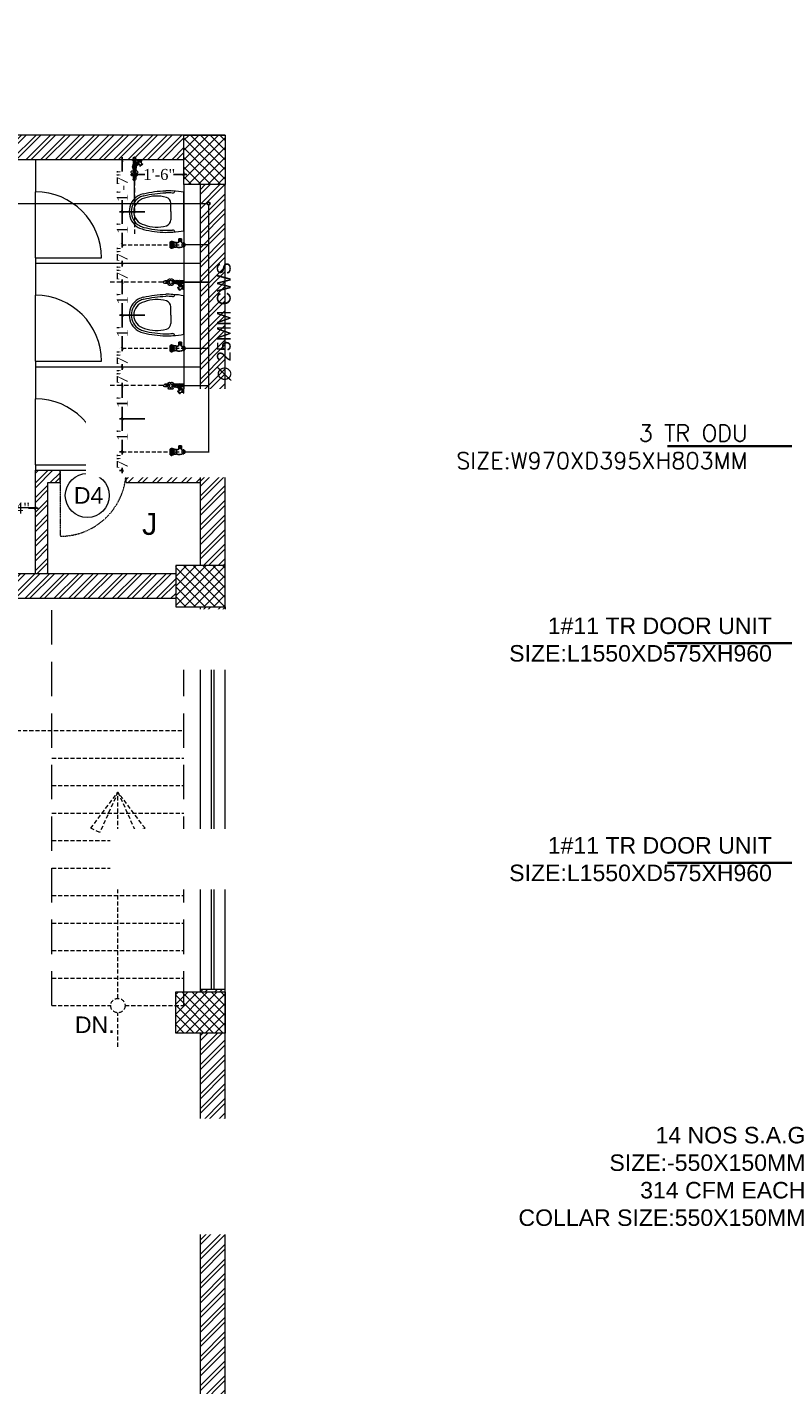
# Model space of a CAD drawing. Header units: inches. Extents: x 105152 to 158499, y 12149 to 30915.
# Tile 133 of 256: x 125857 to 126132, y 21148 to 21642. Entities that reach past the tile are written whole.
import ezdxf

# ---------------------------------------------------------------- set-up
doc = ezdxf.new("R2010")
doc.units = ezdxf.units.IN
doc.header["$MEASUREMENT"] = 0
doc.header["$PDMODE"] = 34
doc.linetypes.add('DASHED2', pattern=[0.375, 0.25, -0.125])
doc.linetypes.add('HIDDEN', pattern=[0.375, 0.25, -0.125])
for name, color, linetype, lineweight in [('AR - PLAN', 251, 'Continuous', 5), ('CENTER', 46, 'DASHED2', 9), ('FC', 1, 'Continuous', 9), ('HVAC SERVICE', 1, 'Continuous', 35), ('HVAC TEXT PP', 104, 'Continuous', 20), ('PD_BRICK WALL_115', 134, 'Continuous', 30), ('PD_COLUMN', 2, 'Continuous', 60), ('PD_DOOR', 42, 'Continuous', 25), ('PD_FIXTURE', 21, 'Continuous', 25), ('PD_FURNITURE_LOOSE', 20, 'Continuous', 18), ('PD_HATCH', 45, 'Continuous', 9), ('PD_STAIR', 32, 'Continuous', 13), ('PD_WINDOW', 140, 'Continuous', 25), ('PL. FICTURE', 4, 'Continuous', 25), ('PP-Domestic  Cold Water Supply', 5, 'Continuous', 25), ('PP-TEXT', 7, 'Continuous', 40), ('WATER SUPPLY ', 7, 'Continuous', 9)]:
    doc.layers.add(name, color=color, linetype=linetype, lineweight=lineweight)
doc.layers.add('PD_025_TEXT', color=61, linetype='Continuous')
doc.layers.add('PP--DIM', color=7, linetype='Continuous')
doc.styles.add('MtX_Times_New_Roman', font='txt')
doc.styles.get("Standard").update_dxf_attribs({"font": 'arial.ttf', "height": 6})
doc.styles.add('style1', font='arial.ttf', dxfattribs={"height": 500})
doc.styles.add('STYLE3', font='romans.shx', dxfattribs={"height": 4})
doc.styles.add('TIMES NEW ROMAN', font='times.ttf')
doc.dimstyles.new('ISO-10', dxfattribs={"dimtxt": 6, "dimasz": 0.5, "dimexe": 1.25, "dimexo": 0.625, "dimtad": 1, "dimtoh": 1, "dimdec": 1, "dimlunit": 4, "dimtxsty": 'Standard', "dimblk": 'ARCHTICK', "dimcen": 2.5, "dimclrt": 3, "dimadec": 0, "dimazin": 0, "dimtfac": 1, "dimtdec": 1, "dimtmove": 1, "dimatfit": 3, "dimfxl": 1, "dimarcsym": 0})
doc.dimstyles.new('PP-DIM', dxfattribs={"dimtxt": 4, "dimasz": 1, "dimexe": 1, "dimexo": 1, "dimgap": 0.09, "dimtad": 0, "dimdec": 0, "dimzin": 0, "dimdsep": 46, "dimlunit": 4, "dimtxsty": 'TIMES NEW ROMAN', "dimblk": 'ARCHTICK', "dimcen": 0.09, "dimdle": 1, "dimclrd": 256, "dimclre": 256, "dimclrt": 256, "dimadec": 0, "dimazin": 0, "dimtfac": 1, "dimtdec": 4, "dimtofl": 0, "dimtmove": 1, "dimatfit": 3, "dimfxl": 1, "dimtolj": 1, "dimtzin": 0, "dimlwd": -1, "dimlwe": -1, "dimarcsym": 0})
pattern_1 = [(45, (144327.2833, 25769.4912), (-1.767766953, 1.767766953), []), (135, (144327.2833, 25769.4912), (-1.767766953, -1.767766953), [])]

# ---------------------------------------------------------------- blocks, each defined once
blk = doc.blocks.new('A$C24556D30')
at = {"color": 251, "lineweight": 5}
for p, q in [((170, 400), (170, 20)), ((300, 210), (300, 292)), ((300, 210), (300, 128))]:
    blk.add_line(p, q, dxfattribs=at)
for points in [[(280, 413, 0.02753), (170, 400, 0.02753)], [(570, 386, 0.054905), (350, 415, 0.054905)], [(300, 210), (300, 290, 0.704392)], [(565, 366, 0.054905), (350, 395, 0.054905)], [(300, 210), (300, 130, -0.704392)], [(170, 20, 0.02753), (280, 7, 0.02753)], [(565, 54, -0.054905), (350, 25, -0.054905)], [(570, 34, -0.054905), (350, 5, -0.054905)]]:
    blk.add_lwpolyline(points, format="xyb", dxfattribs=at)
for centre, radius, start, end in [((280, 413), 20, 184.5905, 273.8823), ((350, -585), 1000, 90, 94.0204), ((350, -585), 980, 90, 94.0204), ((360, 292), 60, 105.9249, 180), ((439, 15), 348, 69.701, 105.9249), ((530, 210), 135, 0, 77.2425), ((530, 210), 160, 60, 77.2425), ((530, 210), 180, 60, 77.2425), ((530, 210), 160, 0, 60), ((530, 210), 180, 0, 60), ((530, 210), 135, 282.7575, 0), ((530, 210), 160, 300, 0), ((530, 210), 180, 300, 0), ((280, 7), 20, 86.1177, 175.4095), ((350, 1005), 1000, 265.9796, 270), ((350, 1005), 980, 265.9796, 270), ((360, 128), 60, 180, 254.0751), ((439, 405), 348, 254.0751, 290.299), ((530, 210), 160, 282.7575, 300), ((530, 210), 180, 282.7575, 300)]:
    blk.add_arc(centre, radius, start, end, dxfattribs=at)
blk = doc.blocks.new('D4')
at = {"layer": 'PD_DOOR', "lineweight": 5}
blk.add_circle((0, 0), 8, dxfattribs=at)
at = {"layer": 'PD_DOOR', "insert": (-4.87, 3.03), "char_height": 6, "width": 47.1418, "attachment_point": 1}
blk.add_mtext('D4', dxfattribs=at)
blk = doc.blocks.new('FIRST FLOOR PLAN 0')
at = {"layer": 'PD_HATCH', "lineweight": 5}
h = blk.add_hatch(dxfattribs=at)
h.set_pattern_fill('ANSI32', color=251, scale=10)
h.set_pattern_definition([(45, (-1110.15, -834.2493), (-2.65165, 2.65165), []), (45, (-1108.3824, -834.2493), (-2.65165, 2.65165), [])])
h.paths.add_polyline_path([(-1107, -791.5), (-1116, -791.5), (-1116, -873), (-1107, -873)])
h.paths.add_polyline_path([(-745.5, -939), (-915, -939), (-915, -948), (-745.5, -948)])
h.paths.add_polyline_path([(-561, -939), (-730.5, -939), (-730.5, -948), (-561, -948)])
h.paths.add_polyline_path([(-1107, -75), (-1116, -75), (-1116, -156.5), (-1107, -156.5)])
h.paths.add_polyline_path([(-1107, -171.5), (-1116, -171.5), (-1116, -311.5), (-1107, -311.5)])
h.paths.add_polyline_path([(-1107, -326.5), (-1116, -326.5), (-1116, -466.5), (-1107, -466.5)])
h.paths.add_polyline_path([(-1107, -481.5), (-1116, -481.5), (-1116, -621.5), (-1107, -621.5)])
h.paths.add_polyline_path([(-1107, -636.5), (-1116, -636.5), (-1116, -776.5), (-1107, -776.5)])
h.paths.add_polyline_path([(-15, 0), (-181.5, 0), (-181.5, -9), (-15, -9)])
h.paths.add_polyline_path([(-196.5, 0), (-361.5, 0), (-361.5, -9), (-196.5, -9)])
h.paths.add_polyline_path([(-376.5, 0), (-546, 0), (-546, -9), (-376.5, -9)])
h.paths.add_polyline_path([(-561, 0), (-730.5, 0), (-730.5, -9), (-561, -9)])
h.paths.add_polyline_path([(-930, 0), (-1041, 0), (-1041, -9), (-930, -9)])
h.paths.add_polyline_path([(-1056, 0), (-1116, 0), (-1116, -60), (-1107, -60), (-1107, -9), (-1056, -9)])
h.paths.add_polyline_path([(-1107, -888), (-1116, -888), (-1116, -948), (-1056, -948), (-1056, -939), (-1107, -939)])
h.paths.add_polyline_path([(-930, -939), (-1041, -939), (-1041, -948), (-930, -948)])
h.paths.add_polyline_path([(-521.25, -939), (-546, -939), (-546, -948), (-521.25, -948)])
h.paths.add_polyline_path([(-376.5, -939), (-401.25, -939), (-401.25, -948), (-376.5, -948)])
h.paths.add_polyline_path([(-339, -939), (-361.5, -939), (-361.5, -948), (-339, -948)])
h.paths.add_polyline_path([(-196.5, -939), (-219, -939), (-219, -948), (-196.5, -948)])
h.paths.add_polyline_path([(-159, -939), (-181.5, -939), (-181.5, -948), (-159, -948)])
h.paths.add_polyline_path([(-15, -939), (-39, -939), (-39, -948), (-15, -948)])
h.paths.add_polyline_path([(0, -930), (-9, -930)])
h.paths.add_polyline_path([(0, -791.5), (-9, -791.5), (-9, -930), (0, -930)])
h.paths.add_polyline_path([(0, -636.5), (-9, -636.5), (-9, -776.5), (0, -776.5)])
h.paths.add_polyline_path([(0, -326.5), (-9, -326.5), (-9, -621.5), (0, -621.5)])
h.paths.add_polyline_path([(0, -18), (-9, -18), (-9, -156.5), (0, -156.5)])
h.paths.add_polyline_path([(-18, -159.5), (-123, -159.5), (-123, -168.5), (-18, -168.5)])
h.paths.add_polyline_path([(-123, -171.5), (-132, -171.5), (-132, -249.5), (-123, -249.5)])
h.paths.add_polyline_path([(-132, -159.5), (-204, -159.5), (-204, -168.5), (-132, -168.5)])
h.paths.add_polyline_path([(-204, -171.5), (-213, -171.5), (-213, -249.5), (-204, -249.5)])
h.paths.add_polyline_path([(-213, -159.5), (-294, -159.5), (-294, -261.5), (-267, -261.5), (-267, -252.5), (-285, -252.5), (-285, -168.5), (-213, -168.5)])
h.paths.add_polyline_path([(-213, -252.5), (-231, -252.5), (-231, -261.5), (-213, -261.5)], flags=17)
h.paths.add_polyline_path([(-186, -252.5), (-204, -252.5), (-204, -261.5), (-186, -261.5)])
h.paths.add_polyline_path([(-132, -252.5), (-150, -252.5), (-150, -261.5), (-132, -261.5)])
h.paths.add_polyline_path([(-123, -261.5), (-132, -261.5), (-132, -324.5), (-123, -324.5)])
h.paths.add_polyline_path([(0, -310.5), (-9, -310.5), (-9, -311.5), (0, -311.5)])
h.paths.add_polyline_path([(0, -171.5), (-9, -171.5), (-9, -190.5), (0, -190.5)])
h.paths.add_polyline_path([(-878.25, -9), (-878.25, 0), (-915, 0), (-915, -9)])
h.paths.add_polyline_path([(-782.25, 0), (-782.25, -9), (-745.5, -9), (-745.5, 0)])
h = blk.add_hatch(dxfattribs=at)
h.set_pattern_fill('ANSI37', color=251, scale=20)
h.set_pattern_definition(pattern_1)
h.paths.add_polyline_path([(0, 0), (-15, 0), (-15, -18), (0, -18)])
h = blk.add_hatch(dxfattribs=at)
h.set_pattern_fill('ANSI32', color=251, scale=10)
h.set_pattern_definition([(45, (26013.4692, 17879.387), (-2.65165043, 2.65165043), []), (45, (26015.237, 17879.387), (-2.65165043, 2.65165043), [])])
h.paths.add_polyline_path([(-193.5, -135.5), (-198, -135.5), (-198, -159.5), (-193.5, -159.5)])
h.paths.add_polyline_path([(-60, -121.87), (-69, -121.87), (-69, -159.5), (-64.5, -159.5), (-64.5, -126.37), (-60, -126.37)])
h.paths.add_polyline_path([(-9, -121.87), (-36, -121.87), (-36, -126.37), (-9, -126.37)])
h.paths.add_polyline_path([(-121.5, -69), (-126, -69), (-126, -87), (-246, -87), (-246, -91.5), (-121.5, -91.5)])
h = blk.add_hatch(dxfattribs=at)
h.set_pattern_fill('ANSI37', color=251, scale=20)
h.set_pattern_definition(pattern_1)
h.paths.add_polyline_path([(0, -171.5), (0, -156.5), (-18, -156.5), (-18, -171.5)])
h = blk.add_hatch(dxfattribs=at)
h.set_pattern_fill('ANSI37', color=251, scale=20)
h.set_pattern_definition(pattern_1)
h.paths.add_polyline_path([(0, -311.5), (0, -326.5), (-18, -326.5), (-18, -311.5)])
at = {"layer": 'PD_BRICK WALL_115', "color": 251, "lineweight": 5}
for p, q in [((0, 0), (-782.25, 0)), ((-15, -9), (-181.51, -9)), ((-15, -18), (-15, -121.87)), ((-69, -159.5), (-69, -121.87)), ((-69, -121.87), (-60, -121.87)), ((-60, -126.37), (-60, -121.87)), ((-36, -121.87), (-9, -121.87)), ((-36, -126.37), (-36, -121.87)), ((-64.5, -159.5), (-64.5, -126.37)), ((-64.5, -126.37), (-60, -126.37)), ((-36, -126.37), (-9, -126.37)), ((-18, -159.5), (-213, -159.5)), ((-18, -168.5), (-123, -168.5)), ((-9, -190.5), (-9, -171.5)), ((0, -171.5), (0, -190.5)), ((-9, -190.5), (0, -190.5)), ((-9, -311.5), (-9, -310.5)), ((-9, -310.5), (0, -310.5)), ((0, -621.5), (0, -310.5)), ((-9, -621.5), (-9, -326.5))]:
    blk.add_line(p, q, dxfattribs=at)
for points in [[(-9, -156.5), (-9, -18)], [(0, -156.5), (0, -156.5), (0, -18)]]:
    blk.add_lwpolyline(points, dxfattribs=at)
at = {"layer": 'PD_COLUMN', "color": 251, "lineweight": 5}
for points in [[(0, -18), (-15, -18), (-15, 0), (0, 0)], [(0, -171.5), (0, -156.5), (-18, -156.5), (-18, -171.5)], [(0, -311.5), (0, -326.5), (-18, -326.5), (-18, -311.5)]]:
    blk.add_lwpolyline(points, close=True, dxfattribs=at)
at = {"layer": 'PD_FIXTURE', "color": 251, "lineweight": 5, "ltscale": 12}
for p, q in [((-69, -9), (-69, -20.62)), ((-69, -44.62), (-69, -20.62)), ((-69, -44.62), (-69, -58.25)), ((-69, -44.62), (-45, -44.62)), ((-69, -46.62), (-9, -46.62)), ((-69, -82.25), (-69, -58.25)), ((-69, -82.25), (-69, -95.87)), ((-69, -82.25), (-45, -82.25)), ((-69, -84.25), (-9, -84.25)), ((-69, -119.87), (-69, -95.87)), ((-69, -119.87), (-69, -121.87)), ((-69, -119.87), (-45, -119.87)), ((-60, -121.87), (-36, -121.87)), ((-69, -135.5), (-193.5, -135.5))]:
    blk.add_line(p, q, dxfattribs=at)
at = {"layer": 'PD_FIXTURE', "color": 251, "linetype": 'HIDDEN', "lineweight": 5, "ltscale": 0.2}
blk.add_line((-60, -121.87), (-60, -145.87), dxfattribs=at)
at = {"layer": 'PD_FIXTURE', "color": 251, "lineweight": 5, "ltscale": 12}
for centre in [(-69, -44.62), (-69, -82.25), (-69, -119.87)]:
    blk.add_arc(centre, 24, 0, 90, dxfattribs=at)
at = {"layer": 'PD_FIXTURE', "color": 251, "linetype": 'HIDDEN', "lineweight": 5, "ltscale": 0.2}
blk.add_arc((-60, -121.87), 24, 270, 0, dxfattribs=at)
at = {"layer": 'PD_FURNITURE_LOOSE', "color": 251, "linetype": 'HIDDEN', "lineweight": 5, "ltscale": 50}
for p, q in [((-63, -316.5), (-63, -168.5)), ((-15, -316.5), (-15, -171.5))]:
    blk.add_line(p, q, dxfattribs=at)
at = {"layer": 'PD_STAIR', "color": 251, "linetype": 'HIDDEN', "lineweight": 5, "ltscale": 6}
for p, q in [((-123, -216.5), (-15, -216.5)), ((-63, -226.5), (-15, -226.5)), ((-63, -236.5), (-15, -236.5)), ((-63, -246.5), (-15, -246.5)), ((-63, -256.5), (-15, -256.5)), ((-63, -266.5), (-15, -266.5)), ((-63, -276.5), (-15, -276.5)), ((-63, -286.5), (-15, -286.5)), ((-63, -296.5), (-15, -296.5)), ((-63, -306.5), (-15, -306.5)), ((-63, -316.5), (-41.62, -316.5)), ((-36.38, -316.5), (-15, -316.5))]:
    blk.add_line(p, q, dxfattribs=at)
for points in [[(-39, -238.92), (-45.58, -253.54), (-48.89, -252.05), (-39, -238.92)], [(-39, -313.88), (-39, -238.92)], [(-39, -238.92), (-32.42, -253.54), (-29.11, -252.05), (-39, -238.92)], [(-39, -331.46), (-39, -319.12)]]:
    blk.add_lwpolyline(points, dxfattribs=at)
blk.add_circle((-39, -316.5), 2.62, dxfattribs=at)
at = {"layer": 'PD_WINDOW', "color": 251, "lineweight": 5}
for p, q in [((-9, -310.5), (-9, -190.5)), ((-5, -310.5), (-5, -190.5)), ((-4, -310.5), (-4, -190.5)), ((0, -310.5), (0, -190.5))]:
    blk.add_line(p, q, dxfattribs=at)
at = {"color": 251}
blk.add_blockref('D4', (-50.13, -131.04), dxfattribs=at)
at = {"layer": 'PD_FIXTURE', "color": 251, "ltscale": 12, "xscale": 0.03684210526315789, "yscale": 0.03684210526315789, "zscale": 0.03684210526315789, "rotation": 180}
for p in [(-8.74, -20.08), (-8.74, -57.7), (-8.74, -95.33)]:
    blk.add_blockref('A$C24556D30', p, dxfattribs=at)
at = {"layer": 'PD_025_TEXT', "color": 251, "insert": (-91.7, -137.36), "char_height": 8, "width": 128.4952, "attachment_point": 1, "style": 'style1'}
blk.add_mtext('\\pxqc;J', dxfattribs=at)
at = {"layer": 'PD_STAIR', "color": 251, "linetype": 'HIDDEN', "ltscale": 6, "insert": (-47.42, -323.46), "char_height": 6, "width": 132.0418, "attachment_point": 5, "style": 'STYLE3'}
blk.add_mtext('{\\fArial|b0|i0|c0|p34;DN.}', dxfattribs=at)
blk = doc.blocks.new('_ArchTick')
at = {"color": 0, "linetype": 'ByBlock', "const_width": 0.15}
blk.add_lwpolyline([(-0.5, -0.5), (0.5, 0.5)], dxfattribs=at)
blk = doc.blocks.new('FOSSIL-PP')
at = {"layer": 'CENTER', "lineweight": 5, "ltscale": 5}
blk.add_line((-0.13, 0), (19.81, 0), dxfattribs=at)
at = {"layer": 'FC', "color": 4, "lineweight": 5}
for p, q in [((-0.02, 0.53), (-0.13, 0.53)), ((-0.13, -0.53), (-0.13, 0.53)), ((-0.02, 0.46), (-0.02, 0.53)), ((0.03, 0.37), (-0.02, 0.46)), ((0.03, -0.37), (0.03, 0.37)), ((0.03, 0.36), (1.01, 0.36)), ((1.01, -0.46), (1.01, 0.46)), ((1.01, 0.46), (1.11, 0.46)), ((1.11, -0.46), (1.11, 0.46)), ((2.2, -0.46), (2.2, 0.46)), ((2.2, 0.46), (2.3, 0.46)), ((2.3, -0.46), (2.3, 0.46)), ((2.3, 0.36), (2.84, 0.36)), ((4.1, 0.36), (5.04, 0.36)), ((-0.02, -0.53), (-0.13, -0.53)), ((0.01, -0.77), (-0.13, -0.77)), ((-0.13, -2.06), (-0.13, -0.77)), ((0.01, -2.06), (-0.13, -2.06)), ((0.03, -0.37), (-0.02, -0.46)), ((-0.02, -0.46), (-0.02, -0.53)), ((0.01, -0.86), (0.01, -0.77)), ((0.06, -0.96), (0.01, -0.86)), ((0.06, -1.86), (0.01, -1.97)), ((0.01, -1.97), (0.01, -2.06)), ((0.03, -0.36), (1.01, -0.36)), ((0.06, -0.96), (0.76, -0.96)), ((0.06, -1.86), (0.06, -0.96)), ((0.06, -1.86), (0.68, -1.86)), ((0.76, -1.1), (0.76, -0.96)), ((1.01, -0.46), (1.11, -0.46)), ((2.2, -0.46), (2.3, -0.46)), ((2.3, -0.36), (2.84, -0.36)), ((4.1, -0.36), (5.04, -0.36))]:
    blk.add_line(p, q, dxfattribs=at)
at = {"layer": 'FC', "color": 4, "lineweight": 5, "ltscale": 5}
for p, q in [((-0.02, -0.46), (-0.02, 0.46)), ((0.01, -1.97), (0.01, -0.86)), ((0.41, -1.63), (0.91, -2.05)), ((0.7, -1.15), (1.35, -1.47)), ((0.76, -1.04), (0.76, -1.05)), ((0.85, -2.14), (1.4, -1.39)), ((0.85, -2.14), (0.94, -2.22)), ((0.94, -2.22), (1.52, -1.45)), ((1.4, -1.39), (1.52, -1.45))]:
    blk.add_line(p, q, dxfattribs=at)
blk.add_lwpolyline([(1.18, -1.39), (1.22, -0.77), (1.07, -0.99), (1.01, -1.3)], dxfattribs=at)
at = {"layer": 'FC', "color": 4, "lineweight": 5}
blk.add_circle((3.47, 0), 0.486, dxfattribs=at)
for centre, radius, start, end in [((1.66, -0.6), 1.11, 60.4436, 119.5564), ((1.66, 0), 0.486, 261.9846, 237.5179), ((1.66, 0.02), 0.107, 323.8917, 184.9075), ((3.47, 0), 0.972, 168.1949, 191.8051), ((2.58, 0.19), 0.0607, 80.4873, 168.1949), ((2.63, 0.49), 0.243, 260.4873, 39.5127), ((2.86, 0.68), 0.0607, 131.8051, 219.5127), ((3.47, 0), 0.972, 108.1949, 131.8051), ((3.19, 0.87), 0.0607, 20.4873, 108.1949), ((3.47, 0.97), 0.243, 200.4873, 339.5127), ((3.76, 0.87), 0.0607, 71.8051, 159.5127), ((3.47, 0), 0.972, 48.1949, 71.8051), ((4.31, 0.49), 0.243, 140.4873, 279.5127), ((4.08, 0.68), 0.0607, 320.4873, 48.1949), ((4.36, 0.19), 0.0607, 11.8051, 99.5127), ((3.47, 0), 0.972, 348.1949, 11.8051), ((5.04, 0), 0.364, 270, 90), ((0.59, -1.41), 0.357, 61.9682, 267.3149), ((1.66, 0.6), 1.11, 240.4436, 253.6649), ((1.66, 0.6), 1.11, 265.6907, 299.5564), ((2.58, -0.19), 0.0607, 191.8051, 279.5127), ((2.63, -0.49), 0.243, 320.4873, 99.5127), ((2.86, -0.68), 0.0607, 140.4873, 228.1949), ((3.47, 0), 0.972, 228.1949, 251.8051), ((3.19, -0.87), 0.0607, 251.8051, 339.5127), ((3.47, -0.97), 0.243, 20.4873, 159.5127), ((3.76, -0.87), 0.0607, 200.4873, 288.1949), ((3.47, 0), 0.972, 288.1949, 311.8051), ((4.31, -0.49), 0.243, 80.4873, 219.5127), ((4.08, -0.68), 0.0607, 311.8051, 39.5127), ((4.36, -0.19), 0.0607, 260.4873, 348.1949)]:
    blk.add_arc(centre, radius, start, end, dxfattribs=at)
at = {"layer": 'FC', "color": 4, "lineweight": 5, "ltscale": 5}
for centre, radius, start, end in [((1.66, 0.02), 0.186, 286.7319, 221.6454), ((0.59, -1.41), 0.282, 61.0816, 230.1615), ((-0.15, -0.8), 1.78, 307.6922, 338.855)]:
    blk.add_arc(centre, radius, start, end, dxfattribs=at)
at = {"layer": 'FC', "color": 4, "lineweight": 5, "ltscale": 5, "extrusion": (0, 0, -1)}
for centre in [(1.11, -2.03), (1.15, -2), (1.16, -1.96), (1.19, -1.95), (1.23, -1.9), (1.26, -1.86), (1.29, -1.8), (1.29, -1.83), (1.32, -1.8), (1.32, -1.76), (1.36, -1.71), (1.39, -1.68), (1.41, -1.64), (1.43, -1.59)]:
    blk.add_ellipse(centre, major_axis=(0, -0.01), ratio=0.499725, dxfattribs=at)
at = {"layer": 'FC', "color": 4, "lineweight": 5, "ltscale": 5}
for points, knots in [([(1.56, 0.01), (1.53, -0.09), (1.5, -0.19), (1.43, -0.36), (1.39, -0.43), (1.32, -0.49), (1.29, -0.5), (1.2, -0.51), (1.15, -0.51), (1, -0.5), (0.91, -0.5), (0.74, -0.52), (0.67, -0.55), (0.56, -0.62), (0.51, -0.67), (0.41, -0.79), (0.36, -0.88), (0.32, -0.96)], [0, 0, 0, 0, 0.269121, 0.269121, 0.560472, 0.560472, 0.736407, 0.736407, 0.912343, 0.912343, 1.155943, 1.155943, 1.338292, 1.338292, 1.520641, 1.520641, 1.763356, 1.763356, 1.763356, 1.763356]), ([(1.75, -0.04), (1.72, -0.15), (1.69, -0.25), (1.62, -0.43), (1.58, -0.51), (1.48, -0.62), (1.43, -0.65), (1.31, -0.7), (1.25, -0.71), (1.07, -0.71), (0.96, -0.7), (0.8, -0.71), (0.76, -0.73), (0.66, -0.79), (0.62, -0.85), (0.57, -0.93), (0.56, -0.94), (0.55, -0.96)], [0, 0, 0, 0, 0.269826, 0.269826, 0.494375, 0.494375, 0.654677, 0.654677, 0.814978, 0.814978, 1.117554, 1.117554, 1.3623, 1.3623, 1.607046, 1.607046, 1.669366, 1.669366, 1.669366, 1.669366])]:
    blk.add_open_spline(points, degree=3, knots=knots, dxfattribs=at)
blk = doc.blocks.new('ANGLE VALVE1-PP')
at = {"layer": 'CENTER', "ltscale": 5}
blk.add_line((0, 19.94), (0, 0), dxfattribs=at)
at = {"layer": 'PL. FICTURE'}
for p, q in [((0.94, 4.68), (-0.89, 4.69)), ((-0.85, 1.95), (-1.91, 1.95)), ((-1.91, 1.95), (-1.91, 1.16)), ((-0.85, 1.16), (-1.91, 1.16)), ((-1.86, 1.95), (-1.86, 1.16)), ((-1.8, 1.95), (-1.8, 1.16)), ((-1.75, 1.95), (-1.75, 1.16)), ((-1.69, 1.95), (-1.69, 1.16)), ((-1.64, 1.95), (-1.64, 1.16)), ((-1.58, 1.95), (-1.58, 1.16)), ((-1.53, 1.95), (-1.53, 1.16)), ((-1.47, 1.95), (-1.47, 1.16)), ((-1.42, 1.95), (-1.42, 1.16)), ((-1.36, 1.95), (-1.36, 1.16)), ((-1.31, 1.95), (-1.31, 1.16)), ((-1.25, 1.95), (-1.25, 1.16)), ((-1.2, 1.95), (-1.2, 1.16)), ((-1.15, 1.95), (-1.15, 1.16)), ((0.75, 2.69), (-0.72, 2.69)), ((-0.63, 0.62), (0.66, 0.62)), ((-0.63, 0.33), (-0.63, 0.62)), ((0.66, 0.33), (-0.63, 0.33)), ((-0.44, 0.33), (-0.44, 0.62)), ((-0.44, 0.33), (-0.44, 0)), ((-0.44, 0.28), (0.44, 0.28)), ((-0.44, 0.22), (0.44, 0.22)), ((-0.44, 0.17), (0.44, 0.17)), ((-0.44, 0.11), (0.44, 0.11)), ((-0.44, 0.06), (0.44, 0.06)), ((-0.44, 0), (0.44, 0)), ((0, 0), (0, 0.33)), ((0.44, 0.33), (0.44, 0.62)), ((0.44, 0), (0.44, 0.33)), ((0.66, 0.62), (0.66, 0.33))]:
    blk.add_line(p, q, dxfattribs=at)
for centre, radius, start, end in [((-0.81, 4.28), 0.263, 123.5384, 216.0533), ((-0.46, 4.41), 0.504, 147.1624, 170.0789), ((0.04, 21.74), 17.27, 266.6913, 273.1887), ((-1.36, 3.96), 0.833, 317.2334, 32.3378), ((-0.4, 4.17), 0.344, 137.3015, 170.6653), ((-0.03, 4.1), 0.353, 110.2975, 157.3492), ((-1.08, 4.02), 1.02, 0.5091, 23.3313), ((0.49, 4.1), 0.353, 110.2975, 157.3492), ((-0.56, 4.02), 1.02, 0.5091, 23.3313), ((0.04, 3.96), 0.833, 317.2334, 32.3378), ((0.99, 4.18), 0.344, 137.3015, 170.6653), ((1.62, 4.79), 0.684, 188.4516, 204.808), ((0.85, 4.26), 0.281, 340.0867, 58.5665), ((-5.19, 2.47), 4.48, 2.7872, 21.6775), ((-1.83, 2.61), 1.18, 326.0106, 3.9414), ((-0.95, 0.74), 0.434, 343.4815, 76.4871), ((0.4, 3.8), 1.21, 159.5193, 199.7037), ((1.22, 3.8), 1.63, 164.6565, 196.3906), ((-0.3, 3.36), 0.0444, 202.3068, 337.6932), ((-1.44, 4.05), 1.38, 329.002, 359.3727), ((1.74, 3.8), 1.63, 164.6565, 196.3906), ((0.22, 3.36), 0.0444, 202.3068, 337.6932), ((-0.92, 4.05), 1.38, 329.002, 359.3727), ((-1.3, 1.76), 2.19, 328.4203, 25.0044), ((1.79, 3.81), 1.21, 159.5193, 199.7037), ((2.89, 2.94), 2.16, 145.4641, 186.6805)]:
    blk.add_arc(centre, radius, start, end, dxfattribs=at)
blk = doc.blocks.new('*D785')
at = {"layer": 'Defpoints', "color": 0}
for p in [(644.11, 190.22), (659.66, 190.22), (659.66, 190.22)]:
    blk.add_point(p, dxfattribs=at)
at = {"layer": 'PP--DIM', "ltscale": 12}
for p, q in [((643.11, 190.22), (646.66, 190.22)), ((644.11, 191.22), (644.11, 191.22)), ((660.66, 190.22), (657.11, 190.22)), ((659.66, 191.22), (659.66, 191.22))]:
    blk.add_line(p, q, dxfattribs=at)
at = {"layer": 'PP--DIM', "rotation": 180}
blk.add_blockref('_ArchTick', (644.11, 190.22), dxfattribs=at)
at = {"layer": 'PP--DIM'}
blk.add_blockref('_ArchTick', (659.66, 190.22), dxfattribs=at)
at = {"layer": 'PP--DIM', "insert": (651.89, 190.22), "char_height": 4, "attachment_point": 5, "style": 'TIMES NEW ROMAN'}
blk.add_mtext('\\A1;1\'-4"', dxfattribs=at)
blk = doc.blocks.new('*D786')
at = {"layer": 'Defpoints', "color": 0}
for p in [(691.24, 210.65), (692.66, 210.65), (692.66, 203.84)]:
    blk.add_point(p, dxfattribs=at)
at = {"layer": 'PP--DIM', "ltscale": 12}
for p, q in [((691.66, 210.65), (690.24, 210.65)), ((691.24, 211.65), (691.24, 209.71)), ((691.66, 203.84), (690.24, 203.84)), ((691.24, 202.84), (691.24, 204.78))]:
    blk.add_line(p, q, dxfattribs=at)
at = {"layer": 'PP--DIM'}
for p, rotation in [((691.24, 210.65), 90), ((691.24, 203.84), 270)]:
    blk.add_blockref('_ArchTick', p, dxfattribs=dict(at, rotation=rotation))
at = {"layer": 'PP--DIM', "insert": (691.24, 207.25), "char_height": 4, "attachment_point": 5, "rotation": 90, "style": 'TIMES NEW ROMAN'}
blk.add_mtext('\\A1;7"', dxfattribs=at)
blk = doc.blocks.new('*D787')
at = {"layer": 'Defpoints', "color": 0}
for p in [(691.24, 222.65), (700.4, 222.65), (692.66, 210.65)]:
    blk.add_point(p, dxfattribs=at)
at = {"layer": 'PP--DIM', "ltscale": 12}
for p, q in [((699.4, 222.65), (690.24, 222.65)), ((691.24, 223.65), (691.24, 218.28)), ((691.24, 209.65), (691.24, 215.03)), ((691.66, 210.65), (690.24, 210.65))]:
    blk.add_line(p, q, dxfattribs=at)
at = {"layer": 'PP--DIM'}
for p, rotation in [((691.24, 222.65), 90), ((691.24, 210.65), 270)]:
    blk.add_blockref('_ArchTick', p, dxfattribs=dict(at, rotation=rotation))
at = {"layer": 'PP--DIM', "insert": (691.24, 216.65), "char_height": 4, "attachment_point": 5, "rotation": 90, "style": 'TIMES NEW ROMAN'}
blk.add_mtext("\\A1;1'", dxfattribs=at)
blk = doc.blocks.new('*D788')
at = {"layer": 'Defpoints', "color": 0}
for p in [(691.24, 234.71), (691.24, 234.71), (700.4, 222.65)]:
    blk.add_point(p, dxfattribs=at)
at = {"layer": 'PP--DIM', "ltscale": 12}
for p, q in [((690.24, 234.71), (690.24, 234.71)), ((691.24, 235.71), (691.24, 230.31)), ((699.4, 222.65), (690.24, 222.65)), ((691.24, 221.65), (691.24, 227.06))]:
    blk.add_line(p, q, dxfattribs=at)
at = {"layer": 'PP--DIM'}
for p, rotation in [((691.24, 234.71), 90), ((691.24, 222.65), 270)]:
    blk.add_blockref('_ArchTick', p, dxfattribs=dict(at, rotation=rotation))
at = {"layer": 'PP--DIM', "insert": (691.24, 228.68), "char_height": 4, "attachment_point": 5, "rotation": 90, "style": 'TIMES NEW ROMAN'}
blk.add_mtext("\\A1;1'", dxfattribs=at)
blk = doc.blocks.new('*D789')
at = {"layer": 'Defpoints', "color": 0}
for p in [(691.24, 241.47), (691.24, 241.47), (691.24, 234.71)]:
    blk.add_point(p, dxfattribs=at)
at = {"layer": 'PP--DIM', "ltscale": 12}
for p, q in [((691.24, 242.47), (691.24, 240.56)), ((690.24, 241.47), (690.24, 241.47)), ((690.24, 234.71), (690.24, 234.71)), ((691.24, 233.71), (691.24, 235.62))]:
    blk.add_line(p, q, dxfattribs=at)
at = {"layer": 'PP--DIM'}
for p, rotation in [((691.24, 241.47), 90), ((691.24, 234.71), 270)]:
    blk.add_blockref('_ArchTick', p, dxfattribs=dict(at, rotation=rotation))
at = {"layer": 'PP--DIM', "insert": (691.24, 238.09), "char_height": 4, "attachment_point": 5, "rotation": 90, "style": 'TIMES NEW ROMAN'}
blk.add_mtext('\\A1;7"', dxfattribs=at)
blk = doc.blocks.new('*D790')
at = {"layer": 'Defpoints', "color": 0}
for p in [(691.24, 248.28), (691.24, 248.28), (691.24, 241.47)]:
    blk.add_point(p, dxfattribs=at)
at = {"layer": 'PP--DIM', "ltscale": 12}
for p, q in [((690.24, 248.28), (690.24, 248.28)), ((691.24, 249.28), (691.24, 247.34)), ((691.24, 240.47), (691.24, 242.41)), ((690.24, 241.47), (690.24, 241.47))]:
    blk.add_line(p, q, dxfattribs=at)
at = {"layer": 'PP--DIM'}
for p, rotation in [((691.24, 248.28), 90), ((691.24, 241.47), 270)]:
    blk.add_blockref('_ArchTick', p, dxfattribs=dict(at, rotation=rotation))
at = {"layer": 'PP--DIM', "insert": (691.24, 244.87), "char_height": 4, "attachment_point": 5, "rotation": 90, "style": 'TIMES NEW ROMAN'}
blk.add_mtext('\\A1;7"', dxfattribs=at)
blk = doc.blocks.new('*D791')
at = {"layer": 'Defpoints', "color": 0}
for p in [(691.24, 260.28), (700.4, 260.28), (691.24, 248.28)]:
    blk.add_point(p, dxfattribs=at)
at = {"layer": 'PP--DIM', "ltscale": 12}
for p, q in [((699.4, 260.28), (690.24, 260.28)), ((691.24, 261.28), (691.24, 255.91)), ((691.24, 247.28), (691.24, 252.65)), ((690.24, 248.28), (690.24, 248.28))]:
    blk.add_line(p, q, dxfattribs=at)
at = {"layer": 'PP--DIM'}
for p, rotation in [((691.24, 260.28), 90), ((691.24, 248.28), 270)]:
    blk.add_blockref('_ArchTick', p, dxfattribs=dict(at, rotation=rotation))
at = {"layer": 'PP--DIM', "insert": (691.24, 254.28), "char_height": 4, "attachment_point": 5, "rotation": 90, "style": 'TIMES NEW ROMAN'}
blk.add_mtext("\\A1;1'", dxfattribs=at)
blk = doc.blocks.new('*D792')
at = {"layer": 'Defpoints', "color": 0}
for p in [(691.24, 272.34), (691.24, 272.34), (700.4, 260.28)]:
    blk.add_point(p, dxfattribs=at)
at = {"layer": 'PP--DIM', "ltscale": 12}
for p, q in [((690.24, 272.34), (690.24, 272.34)), ((691.24, 273.34), (691.24, 267.94)), ((691.24, 259.28), (691.24, 264.68)), ((699.4, 260.28), (690.24, 260.28))]:
    blk.add_line(p, q, dxfattribs=at)
at = {"layer": 'PP--DIM'}
for p, rotation in [((691.24, 272.34), 90), ((691.24, 260.28), 270)]:
    blk.add_blockref('_ArchTick', p, dxfattribs=dict(at, rotation=rotation))
at = {"layer": 'PP--DIM', "insert": (691.24, 266.31), "char_height": 4, "attachment_point": 5, "rotation": 90, "style": 'TIMES NEW ROMAN'}
blk.add_mtext("\\A1;1'", dxfattribs=at)
blk = doc.blocks.new('*D793')
at = {"layer": 'Defpoints', "color": 0}
for p in [(691.24, 279.09), (691.24, 279.09), (691.24, 272.34)]:
    blk.add_point(p, dxfattribs=at)
at = {"layer": 'PP--DIM', "ltscale": 12}
for p, q in [((690.24, 279.09), (690.24, 279.09)), ((691.24, 280.09), (691.24, 278.18)), ((690.24, 272.34), (690.24, 272.34)), ((691.24, 271.34), (691.24, 273.25))]:
    blk.add_line(p, q, dxfattribs=at)
at = {"layer": 'PP--DIM'}
for p, rotation in [((691.24, 279.09), 90), ((691.24, 272.34), 270)]:
    blk.add_blockref('_ArchTick', p, dxfattribs=dict(at, rotation=rotation))
at = {"layer": 'PP--DIM', "insert": (691.24, 275.71), "char_height": 4, "attachment_point": 5, "rotation": 90, "style": 'TIMES NEW ROMAN'}
blk.add_mtext('\\A1;7"', dxfattribs=at)
blk = doc.blocks.new('*D794')
at = {"layer": 'Defpoints', "color": 0}
for p in [(691.24, 285.92), (691.24, 285.92), (691.24, 279.09)]:
    blk.add_point(p, dxfattribs=at)
at = {"layer": 'PP--DIM', "ltscale": 12}
for p, q in [((691.24, 286.92), (691.24, 284.97)), ((690.24, 285.92), (690.24, 285.92)), ((690.24, 279.09), (690.24, 279.09)), ((691.24, 278.09), (691.24, 280.04))]:
    blk.add_line(p, q, dxfattribs=at)
at = {"layer": 'PP--DIM'}
for p, rotation in [((691.24, 285.92), 90), ((691.24, 279.09), 270)]:
    blk.add_blockref('_ArchTick', p, dxfattribs=dict(at, rotation=rotation))
at = {"layer": 'PP--DIM', "insert": (691.24, 282.51), "char_height": 4, "attachment_point": 5, "rotation": 90, "style": 'TIMES NEW ROMAN'}
blk.add_mtext('\\A1;7"', dxfattribs=at)
blk = doc.blocks.new('*D795')
at = {"layer": 'Defpoints', "color": 0}
for p in [(691.24, 297.9), (700.4, 297.9), (691.24, 285.92)]:
    blk.add_point(p, dxfattribs=at)
at = {"layer": 'PP--DIM', "ltscale": 12}
for p, q in [((699.4, 297.9), (690.24, 297.9)), ((691.24, 298.9), (691.24, 293.54)), ((691.24, 284.92), (691.24, 290.29)), ((690.24, 285.92), (690.24, 285.92))]:
    blk.add_line(p, q, dxfattribs=at)
at = {"layer": 'PP--DIM'}
for p, rotation in [((691.24, 297.9), 90), ((691.24, 285.92), 270)]:
    blk.add_blockref('_ArchTick', p, dxfattribs=dict(at, rotation=rotation))
at = {"layer": 'PP--DIM', "insert": (691.24, 291.91), "char_height": 4, "attachment_point": 5, "rotation": 90, "style": 'TIMES NEW ROMAN'}
blk.add_mtext("\\A1;1'", dxfattribs=at)
blk = doc.blocks.new('*D796')
at = {"layer": 'Defpoints', "color": 0}
for p in [(691.24, 316.72), (691.24, 316.72), (700.4, 297.9)]:
    blk.add_point(p, dxfattribs=at)
at = {"layer": 'PP--DIM', "ltscale": 12}
for p, q in [((690.24, 316.72), (690.24, 316.72)), ((691.24, 317.72), (691.24, 312.53)), ((691.24, 296.9), (691.24, 302.09)), ((699.4, 297.9), (690.24, 297.9))]:
    blk.add_line(p, q, dxfattribs=at)
at = {"layer": 'PP--DIM'}
for p, rotation in [((691.24, 316.72), 90), ((691.24, 297.9), 270)]:
    blk.add_blockref('_ArchTick', p, dxfattribs=dict(at, rotation=rotation))
at = {"layer": 'PP--DIM', "insert": (691.24, 307.31), "char_height": 4, "attachment_point": 5, "rotation": 90, "style": 'TIMES NEW ROMAN'}
blk.add_mtext('\\A1;1\'-7"', dxfattribs=at)
blk = doc.blocks.new('*D797')
at = {"layer": 'Defpoints', "color": 0}
for p in [(713.66, 311.48), (695.72, 309.28), (713.66, 309.28)]:
    blk.add_point(p, dxfattribs=at)
at = {"layer": 'PP--DIM', "ltscale": 12}
for p, q in [((694.72, 311.48), (699.47, 311.48)), ((695.72, 310.28), (695.72, 312.48)), ((714.66, 311.48), (709.91, 311.48)), ((713.66, 310.28), (713.66, 312.48))]:
    blk.add_line(p, q, dxfattribs=at)
at = {"layer": 'PP--DIM', "rotation": 180}
blk.add_blockref('_ArchTick', (695.72, 311.48), dxfattribs=at)
at = {"layer": 'PP--DIM'}
blk.add_blockref('_ArchTick', (713.66, 311.48), dxfattribs=at)
at = {"layer": 'PP--DIM', "insert": (704.69, 311.48), "char_height": 4, "attachment_point": 5, "style": 'TIMES NEW ROMAN'}
blk.add_mtext('\\A1;1\'-6"', dxfattribs=at)
blk = doc.blocks.new('HVAC SERVICE')
at = {"layer": 'HVAC TEXT PP', "char_height": 6, "width": 237.4875, "attachment_point": 1, "bg_fill": 2}
for s, insert in [('\\pxqr;3.0 TR 4 WAY CASSETTE AC \\PSIZE:W840XD840XH250\\PCFM 1059', (-156.29, 36.33)), ('{\\A1;\\Fromans.shx|c0;\\P\\pxqr;3 TR ODU\\PSIZE:W970XD395XH803MM}', (-290.89, -95.28, 1.31)), ('\\pxqr;1#11 TR DOOR UNIT \\PSIZE:L1550XD575XH960', (-282.06, -175.32)), ('\\pxqr;1#11 TR DOOR UNIT \\PSIZE:L1550XD575XH960', (-282.06, -255.15)), ('\\pxqr;14 NOS S.A.G\\PSIZE:-550X150MM\\P314 CFM EACH\\PCOLLAR SIZE:550X150MM ', (-269.88, -360.5))]:
    blk.add_mtext(s, dxfattribs=dict(at, insert=insert))
at = {"layer": 'HVAC TEXT PP', "insert": (-146.41, -119.88), "char_height": 6, "width": 237.4875, "attachment_point": 1, "bg_fill": 2}
blk.add_mtext('\\pxqr;LIQUID 15.8\\PSUCTION :-9.5 ', dxfattribs=at)
at = {"layer": 'HVAC TEXT PP'}
for points in [[(-21.33, -113.03), (-82.48, -113.03)], [(-21.33, -184.63), (-82.48, -184.63)], [(-21.33, -264.47), (-82.48, -264.47)]]:
    blk.add_leader(points, dimstyle='ISO-10', override={"dimasz": 6, "dimtad": 0}, dxfattribs=at)
blk = doc.blocks.new('WATER SUPPLY')
at = {"layer": 'PP-Domestic  Cold Water Supply', "const_width": 0.5}
for points in [[(695.66, 300.9), (695.66, 316.72)], [(406.78, 300.9), (722.15, 300.9)], [(713.66, 210.64), (722.65, 210.64), (722.65, 300.4)], [(713.66, 285.92), (722.65, 285.92)], [(713.66, 272.34), (722.53, 272.34)], [(713.79, 248.28), (722.65, 248.28)], [(713.66, 234.71), (722.65, 234.71)]]:
    blk.add_lwpolyline(points, dxfattribs=at)
at = {"layer": 'PP-Domestic  Cold Water Supply'}
for centre in [(695.66, 317.22), (722.65, 300.9)]:
    blk.add_circle(centre, 0.5, dxfattribs=at)
at = {"layer": 'PL. FICTURE', "ltscale": 30, "xscale": -1.345819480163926, "yscale": 1.345819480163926, "zscale": 1.345819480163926, "rotation": 89.99999999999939}
blk.add_blockref('FOSSIL-PP', (695.66, 316.55), dxfattribs=at)
at = {"layer": 'PL. FICTURE', "xscale": -1.143695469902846, "yscale": 1.143695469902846, "zscale": 1.143695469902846}
for p, rotation in [((714.04, 285.92), 89.99999999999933), ((714.04, 248.28), 89.99999999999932), ((714.04, 210.65), 89.9999999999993)]:
    blk.add_blockref('ANGLE VALVE1-PP', p, dxfattribs=dict(at, rotation=rotation))
at = {"layer": 'PL. FICTURE', "ltscale": 30, "xscale": -1.345819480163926, "yscale": 1.345819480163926, "zscale": 1.345819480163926}
for p in [(713.49, 272.34), (713.49, 234.71)]:
    blk.add_blockref('FOSSIL-PP', p, dxfattribs=at)
at = {"layer": 'PP-TEXT', "style": 'MtX_Times_New_Roman'}
blk.add_text('∅ 25MM CWS ', height=5, rotation=90, dxfattribs=at).set_placement((730.65, 236.46))
at = {"layer": 'PP--DIM', "ltscale": 12}
for base, p1, p2, picture, middle in [((691.24, 316.72), (700.4, 297.9), (691.24, 316.72), '*D796', (691.24, 307.31)), ((691.24, 297.9), (691.24, 285.92), (700.4, 297.9), '*D795', (691.24, 291.91)), ((691.24, 285.92), (691.24, 279.09), (691.24, 285.92), '*D794', (691.24, 282.51)), ((691.24, 279.09), (691.24, 272.34), (691.24, 279.09), '*D793', (691.24, 275.71)), ((691.24, 272.34), (700.4, 260.28), (691.24, 272.34), '*D792', (691.24, 266.31)), ((691.24, 260.28), (691.24, 248.28), (700.4, 260.28), '*D791', (691.24, 254.28)), ((691.24, 248.28), (691.24, 241.47), (691.24, 248.28), '*D790', (691.24, 244.87)), ((691.24, 241.47), (691.24, 234.71), (691.24, 241.47), '*D789', (691.24, 238.09)), ((691.24, 234.71), (700.4, 222.65), (691.24, 234.71), '*D788', (691.24, 228.68)), ((691.24, 222.65), (692.66, 210.65), (700.4, 222.65), '*D787', (691.24, 216.65)), ((691.24, 210.65), (692.66, 203.84), (692.66, 210.65), '*D786', (691.24, 207.25))]:
    dim = blk.add_linear_dim(base=base, p1=p1, p2=p2, angle=90, dimstyle='PP-DIM', override={"dimblk": 'ArchTick'}, dxfattribs=at)
    dim.commit()
    dim.dimension.update_dxf_attribs({"geometry": picture, "text_midpoint": middle})
for base, p1, p2, picture, middle in [((713.66, 311.48), (695.72, 309.28), (713.66, 309.28), '*D797', (704.69, 311.48)), ((659.66, 190.22), (644.11, 190.22), (659.66, 190.22), '*D785', (651.89, 190.22))]:
    dim = blk.add_linear_dim(base=base, p1=p1, p2=p2, dimstyle='PP-DIM', override={"dimblk": 'ArchTick'}, dxfattribs=at)
    dim.commit()
    dim.dimension.update_dxf_attribs({"geometry": picture, "text_midpoint": middle})

msp = doc.modelspace()

# ---------------------------------------------------------------- block references
at = {"layer": 'AR - PLAN', "color": 251}
msp.add_blockref('FIRST FLOOR PLAN 0', (125928.82, 21602.6), dxfattribs=at)

# ---------------------------------------------------------------- next in the draw order: block references
at = {"layer": 'HVAC SERVICE'}
msp.add_blockref('HVAC SERVICE', (126172.16, 21602.5), dxfattribs=at)

# ---------------------------------------------------------------- next in the draw order: block references
at = {"layer": 'WATER SUPPLY '}
msp.add_blockref('WATER SUPPLY', (125200.16, 21276.78), dxfattribs=at)

doc.saveas('drawing.dxf')
